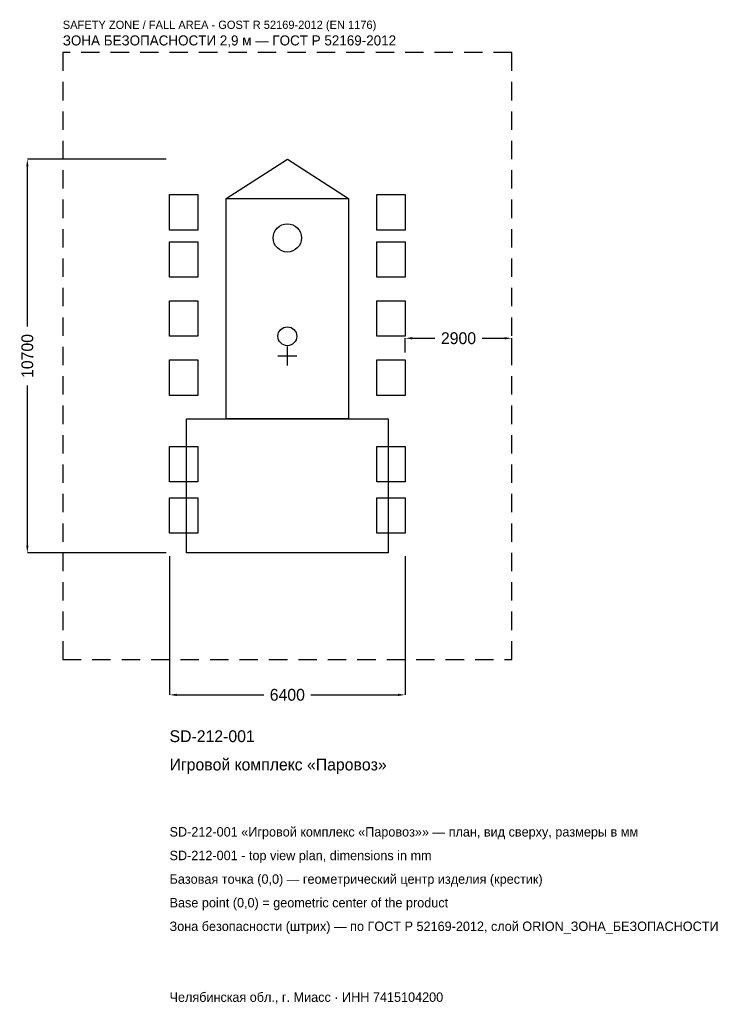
# Model space of a CAD drawing. Header units: metres. Extents: x -7271 to 11925, y -17626 to 9143.
import ezdxf

# ---------------------------------------------------------------- set-up
doc = ezdxf.new("R2010")
doc.units = ezdxf.units.M
doc.linetypes.add('DASHED', pattern=[800, 500, -300])
for name, color, linetype in [('ЗСК_ДАННЫЕ', 3, 'Continuous'), ('ЗСК_ЗОНА_БЕЗОПАСНОСТИ', 1, 'Continuous'), ('ЗСК_КОНТУР', 7, 'Continuous'), ('ЗСК_РАЗМЕРЫ', 8, 'Continuous')]:
    doc.layers.add(name, color=color, linetype=linetype)
doc.dimstyles.new('ORION', dxfattribs={"dimtxt": 321, "dimasz": 192.6, "dimexe": 1.25, "dimexo": 96.3, "dimtad": 1, "dimdec": 0, "dimcen": 2.5, "dimazin": 3, "dimtfac": 1, "dimtmove": 0, "dimatfit": 3})

# ---------------------------------------------------------------- blocks, each defined once
blk = doc.blocks.new('_CLOSEDFILLED')
at = {"color": 0, "linetype": 'BYBLOCK'}
blk.add_solid([(-1, 0.16), (0, 0), (-1, -0.16)], dxfattribs=at)
blk = doc.blocks.new('*D1')
for p, q in [((-3200, -5446.3), (-3200, -9213)), ((3200, -5446.3), (3200, -9213)), ((-3007.4, -9213), (-642, -9213)), ((642, -9213), (3007.4, -9213))]:
    blk.add_line(p, q)
at = {"layer": 'Defpoints'}
for p in [(-3200, -5350), (3200, -5350), (-3200, -9213)]:
    blk.add_point(p, dxfattribs=at)
at = {"layer": 'ЗСК_РАЗМЕРЫ', "xscale": 192.6, "yscale": 192.6, "rotation": 180}
blk.add_blockref('_CLOSEDFILLED', (-3200, -9213), dxfattribs=at)
at = {"layer": 'ЗСК_РАЗМЕРЫ', "xscale": 192.6, "yscale": 192.6}
blk.add_blockref('_CLOSEDFILLED', (3200, -9213), dxfattribs=at)
at = {"layer": 'ЗСК_РАЗМЕРЫ', "insert": (0, -9213), "char_height": 321, "attachment_point": 5}
blk.add_mtext('6400', dxfattribs=at)
blk = doc.blocks.new('*D2')
for p, q in [((-3296.3, 5350), (-7063, 5350)), ((-7063, 802.5), (-7063, 5157.4)), ((-7063, -5157.4), (-7063, -802.5)), ((-3296.3, -5350), (-7063, -5350))]:
    blk.add_line(p, q)
at = {"layer": 'Defpoints'}
for p in [(-3200, 5350), (-7063, -5350), (-3200, -5350)]:
    blk.add_point(p, dxfattribs=at)
at = {"layer": 'ЗСК_РАЗМЕРЫ', "xscale": 192.6, "yscale": 192.6}
for p, rotation in [((-7063, 5350), 90), ((-7063, -5350), 270)]:
    blk.add_blockref('_CLOSEDFILLED', p, dxfattribs=dict(at, rotation=rotation))
at = {"layer": 'ЗСК_РАЗМЕРЫ', "insert": (-7063, 0), "char_height": 321, "attachment_point": 5, "rotation": 90}
blk.add_mtext('10700', dxfattribs=at)
blk = doc.blocks.new('*D3')
for p, q in [((3200, 96.3), (3200, 481.5)), ((3392.6, 481.5), (4008, 481.5)), ((5292, 481.5), (5907.4, 481.5)), ((6100, 96.3), (6100, 481.5))]:
    blk.add_line(p, q)
at = {"layer": 'Defpoints'}
for p in [(3200, 481.5), (3200, 0), (6100, 0)]:
    blk.add_point(p, dxfattribs=at)
at = {"layer": 'ЗСК_РАЗМЕРЫ', "xscale": 192.6, "yscale": 192.6, "rotation": 180}
blk.add_blockref('_CLOSEDFILLED', (3200, 481.5), dxfattribs=at)
at = {"layer": 'ЗСК_РАЗМЕРЫ', "xscale": 192.6, "yscale": 192.6}
blk.add_blockref('_CLOSEDFILLED', (6100, 481.5), dxfattribs=at)
at = {"layer": 'ЗСК_РАЗМЕРЫ', "insert": (4650, 481.5), "char_height": 321, "attachment_point": 5}
blk.add_mtext('2900', dxfattribs=at)
blk = doc.blocks.new('ОРИОН SD-212-001 Игровой комплекс Паровоз')
at = {"layer": 'ЗСК_ЗОНА_БЕЗОПАСНОСТИ', "linetype": 'DASHED'}
blk.add_lwpolyline([(-6100, -8250), (6100, -8250), (6100, 8250), (-6100, 8250)], close=True, dxfattribs=at)
at = {"layer": 'ЗСК_КОНТУР'}
blk.add_lwpolyline([(-1664, 4280), (0, 5350), (1664, 4280)], dxfattribs=at)
for points in [[(-3200, 3424), (-3200, 4387), (-2432, 4387), (-2432, 3424)], [(2432, 3424), (2432, 4387), (3200, 4387), (3200, 3424)], [(-1664, -1712), (-1664, 4280), (1664, 4280), (1664, -1712)], [(-3200, 2140), (-3200, 3103), (-2432, 3103), (-2432, 2140)], [(2432, 2140), (2432, 3103), (3200, 3103), (3200, 2140)], [(-3200, 535), (-3200, 1498), (-2432, 1498), (-2432, 535)], [(2432, 535), (2432, 1498), (3200, 1498), (3200, 535)], [(-3200, -1070), (-3200, -107), (-2432, -107), (-2432, -1070)], [(2432, -1070), (2432, -107), (3200, -107), (3200, -1070)], [(-2739.2, -5350), (-2739.2, -1712), (2739.2, -1712), (2739.2, -5350)], [(-3200, -3424), (-3200, -2461), (-2432, -2461), (-2432, -3424)], [(2432, -3424), (2432, -2461), (3200, -2461), (3200, -3424)], [(-3200, -4815), (-3200, -3852), (-2432, -3852), (-2432, -4815)], [(2432, -4815), (2432, -3852), (3200, -3852), (3200, -4815)]]:
    blk.add_lwpolyline(points, close=True, dxfattribs=at)
for centre, radius in [((0, 3210), 384), ((0, 535), 256)]:
    blk.add_circle(centre, radius, dxfattribs=at)
at = {"layer": 'ЗСК_РАЗМЕРЫ'}
for p, q in [((-256, 0), (256, 0)), ((0, -256), (0, 256))]:
    blk.add_line(p, q, dxfattribs=at)
at = {"layer": 'ЗСК_ДАННЫЕ'}
for tag, p in [('АРТИКУЛ', (-3200, -10497)), ('НАИМЕНОВАНИЕ', (-3200, -11267.4))]:
    blk.add_attdef(tag, p, '', height=321, dxfattribs=at)
at = {"layer": 'ЗСК_ДАННЫЕ', "flags": 1}
for tag, p in [('ПРОИЗВОДИТЕЛЬ', (-3200, -12037.8)), ('ТЕЛЕФОН', (-3200, -12808.2)), ('САЙТ', (-3200, -14349)), ('АДРЕС', (-3200, -15119.4)), ('РЕКВИЗИТЫ', (-3200, -15889.8)), ('ГАБАРИТЫ', (-3200, -16660.2)), ('ЗОНА_БЕЗОПАСНОСТИ', (-3200, -17430.6))]:
    blk.add_attdef(tag, p, '', height=321, dxfattribs=at)
at = {"layer": 'ЗСК_ЗОНА_БЕЗОПАСНОСТИ', "color": 1}
for s, height, p in [('SAFETY ZONE / FALL AREA - GOST R 52169-2012 (EN 1176)', 224.7, (-6100, 8892)), ('ЗОНА БЕЗОПАСНОСТИ 2,9 м — ГОСТ Р 52169-2012', 272.85, (-6100, 8442.6))]:
    blk.add_text(s, height=height, dxfattribs=at).set_placement(p)
at = {"layer": 'ЗСК_РАЗМЕРЫ'}
dim = blk.add_linear_dim(base=(-7063, -5350), p1=(-3200, -5350), p2=(-3200, 5350), angle=90, dimstyle='ORION', dxfattribs=at)
dim.commit()
dim.dimension.update_dxf_attribs({"geometry": '*D2', "text_midpoint": (-7063, 0)})
for base, p1, p2, picture, middle in [((3200, 481.5), (3200, 0), (6100, 0), '*D3', (4650, 481.5)), ((-3200, -9213), (-3200, -5350), (3200, -5350), '*D1', (0, -9213))]:
    dim = blk.add_linear_dim(base=base, p1=p1, p2=p2, dimstyle='ORION', dxfattribs=at)
    dim.commit()
    dim.dimension.update_dxf_attribs({"geometry": picture, "text_midpoint": middle})

msp = doc.modelspace()

# ---------------------------------------------------------------- block references
msp.add_blockref('ОРИОН SD-212-001 Игровой комплекс Паровоз', (0, 0)).add_auto_attribs({'АРТИКУЛ': 'SD-212-001', 'НАИМЕНОВАНИЕ': 'Игровой комплекс «Паровоз»'})

# ---------------------------------------------------------------- texts
at = {"layer": 'ЗСК_ДАННЫЕ', "color": 3}
for s, p in [('SD-212-001 «Игровой комплекс «Паровоз»» — план, вид сверху, размеры в мм', (-3200, -13065)), ('SD-212-001 - top view plan, dimensions in mm', (-3200, -13707)), ('Челябинская обл., г. Миасс · ИНН 7415104200', (-3200, -17559))]:
    msp.add_text(s, height=256.8, dxfattribs=at).set_placement(p)
at = {"layer": 'ЗСК_ДАННЫЕ', "color": 7}
for s, p in [('Базовая точка (0,0) — геометрический центр изделия (крестик)', (-3200, -14349)), ('Base point (0,0) = geometric center of the product', (-3200, -14991))]:
    msp.add_text(s, height=256.8, dxfattribs=at).set_placement(p)
at = {"layer": 'ЗСК_ДАННЫЕ', "color": 1}
msp.add_text('Зона безопасности (штрих) — по ГОСТ Р 52169-2012, слой ORION_ЗОНА_БЕЗОПАСНОСТИ', height=256.8, dxfattribs=at).set_placement((-3200, -15633))

doc.saveas('drawing.dxf')
